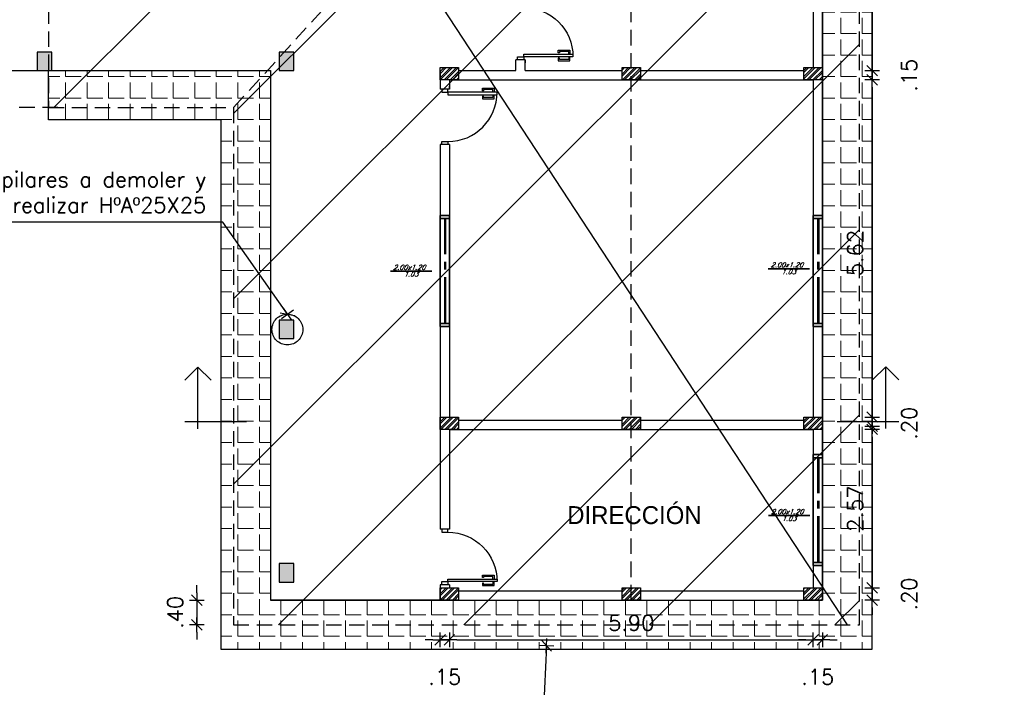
# Model space of a CAD drawing. Header units: millimetres. Extents: x 2239 to 2564, y 432 to 505.
# Tile 9 of 22: x 2309 to 2325, y 480 to 491. Entities that reach past the tile are written whole.
import ezdxf

# ---------------------------------------------------------------- set-up
doc = ezdxf.new("R2010")
doc.units = ezdxf.units.MM
for name, pattern in [('ACAD_ISO04W100', [30, 24, -3, 0, -3]), ('CENTER2', [1.125, 0.75, -0.125, 0.125, -0.125]), ('HIDDEN', [0.375, 0.25, -0.125])]:
    doc.linetypes.add(name, pattern=pattern)
for name, color, linetype in [('Cotas', 1, 'Continuous'), ('FOLHA', 2, 'Continuous'), ('HACT', 1, 'Continuous'), ('PAREDE', 6, 'Continuous'), ('PAREDES', 6, 'Continuous')]:
    doc.layers.add(name, color=color, linetype=linetype)
doc.layers.add('P1-HACHURA', color=1, linetype='Continuous', lineweight=5)
doc.styles.add('romans', font='romans.shx', dxfattribs={"oblique": 23})
doc.styles.add('SIMPLEX_8', font='simplex.shx')
doc.dimstyles.new('08', dxfattribs={"dimtxt": 0.25, "dimasz": 0.12, "dimexe": 0, "dimexo": 0, "dimgap": 0.15, "dimtad": 1, "dimzin": 4, "dimdsep": 46, "dimtxsty": 'SIMPLEX_8', "dimblk1": 'D', "dimblk2": 'D', "dimsah": 1, "dimcen": 0.09, "dimse1": 1, "dimse2": 1, "dimclre": 256, "dimclrt": 2, "dimadec": 0, "dimazin": 0, "dimtfac": 1, "dimtmove": 2, "dimatfit": 3, "dimldrblk": 'D', "dimfxl": 1, "dimtolj": 1, "dimtzin": 0, "dimarcsym": 0})

# ---------------------------------------------------------------- blocks, each defined once
blk = doc.blocks.new('DSGDFG')
at = {"color": 1}
for points in [[(2331.157, 485.449), (2331.112, 485.449), (2331.112, 485.299), (2331.132, 485.299), (2331.132, 485.279), (2331.092, 485.279), (2331.092, 485.469), (2331.157, 485.469)], [(2331.197, 485.449), (2331.242, 485.449), (2331.242, 485.299), (2331.222, 485.299), (2331.222, 485.279), (2331.262, 485.279), (2331.262, 485.469), (2331.197, 485.469)]]:
    blk.add_lwpolyline(points, dxfattribs=at)
at = {"color": 2}
blk.add_lwpolyline([(2331.157, 484.719), (2331.197, 484.719), (2331.197, 485.519), (2331.157, 485.519)], close=True, dxfattribs=at)
for points in [[(2331.107, 484.619), (2331.157, 484.619), (2331.157, 484.719), (2331.107, 484.719)], [(2332.007, 484.619), (2331.957, 484.619), (2331.957, 484.719), (2332.007, 484.719)]]:
    blk.add_lwpolyline(points, dxfattribs=at)
at = {"color": 1}
blk.add_arc((2331.157, 484.719), 0.8, 0, 90, dxfattribs=at)
at = {"layer": 'PAREDES', "color": 6}
for p, q in [((2331.107, 484.744), (2331.107, 484.594)), ((2332.007, 484.744), (2332.007, 484.594))]:
    blk.add_line(p, q, dxfattribs=at)
at = {"layer": 'PAREDES'}
blk.add_lwpolyline([(2331.107, 484.744), (2331.057, 484.744)], dxfattribs=at)
blk = doc.blocks.new('A$C7BF3546D')
at = {"layer": 'FOLHA'}
for p, q in [((0, 0.788), (0.212, 1)), ((0.887, 0), (0.887, 1)), ((1, 0.788), (0, 0.788)), ((0, 0.788), (0.212, 0.575))]:
    blk.add_line(p, q, dxfattribs=at)
blk = doc.blocks.new('D')
for p, q in [((-1, 0), (1, 0)), ((0, -1), (0, 1))]:
    blk.add_line(p, q)
at = {"color": 4}
blk.add_line((-0.71, -0.71), (0.71, 0.71), dxfattribs=at)
blk = doc.blocks.new('*D115')
at = {"layer": 'Cotas', "color": 0, "linetype": 'ACAD_ISO04W100', "lineweight": -2, "transparency": 16777216}
blk.add_line((2322.49, 492.425), (2322.49, 489.865), dxfattribs=at)
at = {"layer": 'Defpoints', "color": 0, "linetype": 'ACAD_ISO04W100', "transparency": 16777216}
for p in [(2321.533, 492.545), (2318.433, 489.745), (2322.49, 489.745)]:
    blk.add_point(p, dxfattribs=at)
at = {"layer": 'Cotas', "color": 0, "linetype": 'ACAD_ISO04W100', "lineweight": -2, "transparency": 16777216, "xscale": 0.12, "yscale": 0.12, "zscale": 0.12}
for p, rotation in [((2322.49, 492.545), 90), ((2322.49, 489.745), 270)]:
    blk.add_blockref('D', p, dxfattribs=dict(at, rotation=rotation))
at = {"layer": 'Cotas', "color": 2, "linetype": 'ACAD_ISO04W100', "transparency": 16777216, "insert": (2322.215, 491.145), "char_height": 0.25, "attachment_point": 5, "rotation": 90, "style": 'SIMPLEX_8'}
blk.add_mtext('\\A1;2.80', dxfattribs=at)
blk = doc.blocks.new('*D87')
at = {"layer": 'Cotas', "color": 0, "linetype": 'ACAD_ISO04W100', "lineweight": -2, "transparency": 16777216}
blk.add_line((2322.49, 489.475), (2322.49, 484.095), dxfattribs=at)
at = {"layer": 'Defpoints', "color": 0, "linetype": 'ACAD_ISO04W100', "transparency": 16777216}
for p in [(2321.533, 489.595), (2322.49, 483.975), (2324.633, 483.975)]:
    blk.add_point(p, dxfattribs=at)
at = {"layer": 'Cotas', "color": 0, "linetype": 'ACAD_ISO04W100', "lineweight": -2, "transparency": 16777216, "xscale": 0.12, "yscale": 0.12, "zscale": 0.12}
for p, rotation in [((2322.49, 489.595), 90), ((2322.49, 483.975), 270)]:
    blk.add_blockref('D', p, dxfattribs=dict(at, rotation=rotation))
at = {"layer": 'Cotas', "color": 2, "linetype": 'ACAD_ISO04W100', "transparency": 16777216, "insert": (2322.215, 486.785), "char_height": 0.25, "attachment_point": 5, "rotation": 90, "style": 'SIMPLEX_8'}
blk.add_mtext('\\A1;5.62', dxfattribs=at)
blk = doc.blocks.new('*D116')
at = {"layer": 'Cotas', "color": 0, "linetype": 'ACAD_ISO04W100', "lineweight": -2, "transparency": 16777216}
for p, q in [((2322.49, 484.245), (2322.49, 484.365)), ((2322.49, 484.125), (2322.49, 483.925)), ((2322.49, 483.805), (2322.49, 483.685))]:
    blk.add_line(p, q, dxfattribs=at)
at = {"layer": 'Defpoints', "color": 0, "linetype": 'ACAD_ISO04W100', "transparency": 16777216}
for p in [(2321.533, 484.125), (2321.533, 483.925), (2322.49, 483.925)]:
    blk.add_point(p, dxfattribs=at)
at = {"layer": 'Cotas', "color": 0, "linetype": 'ACAD_ISO04W100', "lineweight": -2, "transparency": 16777216, "xscale": 0.12, "yscale": 0.12, "zscale": 0.12}
for p, rotation in [((2322.49, 484.125), 270), ((2322.49, 483.925), 90)]:
    blk.add_blockref('D', p, dxfattribs=dict(at, rotation=rotation))
at = {"layer": 'Cotas', "color": 2, "linetype": 'ACAD_ISO04W100', "transparency": 16777216, "insert": (2323.09, 484.025), "char_height": 0.25, "attachment_point": 5, "rotation": 90, "style": 'SIMPLEX_8'}
blk.add_mtext('\\A1;.20', dxfattribs=at)
blk = doc.blocks.new('*D117')
at = {"layer": 'Cotas', "color": 0, "linetype": 'ACAD_ISO04W100', "lineweight": -2, "transparency": 16777216}
blk.add_line((2322.49, 483.805), (2322.49, 481.475), dxfattribs=at)
at = {"layer": 'Defpoints', "color": 0, "linetype": 'ACAD_ISO04W100', "transparency": 16777216}
for p in [(2321.533, 483.925), (2321.533, 481.355), (2322.49, 481.355)]:
    blk.add_point(p, dxfattribs=at)
at = {"layer": 'Cotas', "color": 0, "linetype": 'ACAD_ISO04W100', "lineweight": -2, "transparency": 16777216, "xscale": 0.12, "yscale": 0.12, "zscale": 0.12}
for p, rotation in [((2322.49, 483.925), 90), ((2322.49, 481.355), 270)]:
    blk.add_blockref('D', p, dxfattribs=dict(at, rotation=rotation))
at = {"layer": 'Cotas', "color": 2, "linetype": 'ACAD_ISO04W100', "transparency": 16777216, "insert": (2322.215, 482.64), "char_height": 0.25, "attachment_point": 5, "rotation": 90, "style": 'SIMPLEX_8'}
blk.add_mtext('\\A1;2.57', dxfattribs=at)
blk = doc.blocks.new('*D118')
at = {"layer": 'Cotas', "color": 0, "linetype": 'ACAD_ISO04W100', "lineweight": -2, "transparency": 16777216}
for p, q in [((2322.49, 481.475), (2322.49, 481.595)), ((2322.49, 481.355), (2322.49, 481.155)), ((2322.49, 481.035), (2322.49, 480.915))]:
    blk.add_line(p, q, dxfattribs=at)
at = {"layer": 'Defpoints', "color": 0, "linetype": 'ACAD_ISO04W100', "transparency": 16777216}
for p in [(2321.533, 481.355), (2321.683, 481.155), (2322.49, 481.155)]:
    blk.add_point(p, dxfattribs=at)
at = {"layer": 'Cotas', "color": 0, "linetype": 'ACAD_ISO04W100', "lineweight": -2, "transparency": 16777216, "xscale": 0.12, "yscale": 0.12, "zscale": 0.12}
for p, rotation in [((2322.49, 481.355), 270), ((2322.49, 481.155), 90)]:
    blk.add_blockref('D', p, dxfattribs=dict(at, rotation=rotation))
at = {"layer": 'Cotas', "color": 2, "linetype": 'ACAD_ISO04W100', "transparency": 16777216, "insert": (2323.09, 481.255), "char_height": 0.25, "attachment_point": 5, "rotation": 90, "style": 'SIMPLEX_8'}
blk.add_mtext('\\A1;.20', dxfattribs=at)
blk = doc.blocks.new('*D123')
at = {"layer": 'Cotas', "color": 0, "linetype": 'ACAD_ISO04W100', "lineweight": -2, "transparency": 16777216}
for p, q in [((2315.363, 480.51), (2315.243, 480.51)), ((2315.483, 480.51), (2315.633, 480.51)), ((2315.753, 480.51), (2315.873, 480.51))]:
    blk.add_line(p, q, dxfattribs=at)
at = {"layer": 'Defpoints', "color": 0, "linetype": 'ACAD_ISO04W100', "transparency": 16777216}
for p in [(2315.633, 481.38), (2315.483, 481.28), (2315.633, 480.51)]:
    blk.add_point(p, dxfattribs=at)
at = {"layer": 'Cotas', "color": 0, "linetype": 'ACAD_ISO04W100', "lineweight": -2, "transparency": 16777216, "xscale": 0.12, "yscale": 0.12, "zscale": 0.12}
blk.add_blockref('D', (2315.483, 480.51), dxfattribs=at)
at = {"layer": 'Cotas', "color": 0, "linetype": 'ACAD_ISO04W100', "lineweight": -2, "transparency": 16777216, "xscale": 0.12, "yscale": 0.12, "zscale": 0.12, "rotation": 180}
blk.add_blockref('D', (2315.633, 480.51), dxfattribs=at)
at = {"layer": 'Cotas', "color": 2, "linetype": 'ACAD_ISO04W100', "transparency": 16777216, "insert": (2315.558, 479.91), "char_height": 0.25, "attachment_point": 5, "style": 'SIMPLEX_8'}
blk.add_mtext('\\A1;.15', dxfattribs=at)
blk = doc.blocks.new('*D124')
at = {"layer": 'Cotas', "color": 0, "linetype": 'ACAD_ISO04W100', "lineweight": -2, "transparency": 16777216}
blk.add_line((2315.753, 480.51), (2321.413, 480.51), dxfattribs=at)
at = {"layer": 'Defpoints', "color": 0, "linetype": 'ACAD_ISO04W100', "transparency": 16777216}
for p in [(2315.633, 481.305), (2321.533, 481.305), (2321.533, 480.51)]:
    blk.add_point(p, dxfattribs=at)
at = {"layer": 'Cotas', "color": 0, "linetype": 'ACAD_ISO04W100', "lineweight": -2, "transparency": 16777216, "xscale": 0.12, "yscale": 0.12, "zscale": 0.12, "rotation": 180}
blk.add_blockref('D', (2315.633, 480.51), dxfattribs=at)
at = {"layer": 'Cotas', "color": 0, "linetype": 'ACAD_ISO04W100', "lineweight": -2, "transparency": 16777216, "xscale": 0.12, "yscale": 0.12, "zscale": 0.12}
blk.add_blockref('D', (2321.533, 480.51), dxfattribs=at)
at = {"layer": 'Cotas', "color": 2, "linetype": 'ACAD_ISO04W100', "transparency": 16777216, "insert": (2318.583, 480.785), "char_height": 0.25, "attachment_point": 5, "style": 'SIMPLEX_8'}
blk.add_mtext('\\A1;5.90', dxfattribs=at)
blk = doc.blocks.new('*D125')
at = {"layer": 'Cotas', "color": 0, "linetype": 'ACAD_ISO04W100', "lineweight": -2, "transparency": 16777216}
for p, q in [((2321.413, 480.51), (2321.293, 480.51)), ((2321.533, 480.51), (2321.683, 480.51)), ((2321.803, 480.51), (2321.923, 480.51))]:
    blk.add_line(p, q, dxfattribs=at)
at = {"layer": 'Defpoints', "color": 0, "linetype": 'ACAD_ISO04W100', "transparency": 16777216}
for p in [(2321.533, 481.305), (2321.683, 481.305), (2321.683, 480.51)]:
    blk.add_point(p, dxfattribs=at)
at = {"layer": 'Cotas', "color": 0, "linetype": 'ACAD_ISO04W100', "lineweight": -2, "transparency": 16777216, "xscale": 0.12, "yscale": 0.12, "zscale": 0.12}
blk.add_blockref('D', (2321.533, 480.51), dxfattribs=at)
at = {"layer": 'Cotas', "color": 0, "linetype": 'ACAD_ISO04W100', "lineweight": -2, "transparency": 16777216, "xscale": 0.12, "yscale": 0.12, "zscale": 0.12, "rotation": 180}
blk.add_blockref('D', (2321.683, 480.51), dxfattribs=at)
at = {"layer": 'Cotas', "color": 2, "linetype": 'ACAD_ISO04W100', "transparency": 16777216, "insert": (2321.608, 479.91), "char_height": 0.25, "attachment_point": 5, "style": 'SIMPLEX_8'}
blk.add_mtext('\\A1;.15', dxfattribs=at)
blk = doc.blocks.new('PILAR7')
at = {"layer": 'PAREDE', "linetype": 'ACAD_ISO04W100'}
h = blk.add_hatch(dxfattribs=at)
h.set_pattern_fill('ANSI32', color=1, scale=0.0074)
h.paths.add_polyline_path([(2569.07, 479.812), (2568.77, 479.812), (2568.77, 479.612), (2569.07, 479.612)])
at = {"layer": 'Cotas', "color": 5, "linetype": 'ACAD_ISO04W100'}
blk.add_lwpolyline([(2568.77, 479.812), (2569.07, 479.812), (2569.07, 479.612), (2568.77, 479.612)], close=True, dxfattribs=at)
blk = doc.blocks.new('*D88')
at = {"layer": 'Cotas', "color": 0, "linetype": 'ACAD_ISO04W100', "lineweight": -2, "transparency": 16777216}
for p, q in [((2322.49, 489.865), (2322.49, 489.985)), ((2322.49, 489.745), (2322.49, 489.595)), ((2322.49, 489.475), (2322.49, 489.355))]:
    blk.add_line(p, q, dxfattribs=at)
at = {"layer": 'Defpoints', "color": 0, "linetype": 'ACAD_ISO04W100', "transparency": 16777216}
for p in [(2321.383, 489.745), (2321.383, 489.595), (2322.49, 489.595)]:
    blk.add_point(p, dxfattribs=at)
at = {"layer": 'Cotas', "color": 0, "linetype": 'ACAD_ISO04W100', "lineweight": -2, "transparency": 16777216, "xscale": 0.12, "yscale": 0.12, "zscale": 0.12}
for p, rotation in [((2322.49, 489.745), 270), ((2322.49, 489.595), 90)]:
    blk.add_blockref('D', p, dxfattribs=dict(at, rotation=rotation))
at = {"layer": 'Cotas', "color": 2, "linetype": 'ACAD_ISO04W100', "transparency": 16777216, "insert": (2323.09, 489.67), "char_height": 0.25, "attachment_point": 5, "rotation": 90, "style": 'SIMPLEX_8'}
blk.add_mtext('\\A1;.15', dxfattribs=at)
blk = doc.blocks.new('*D132')
at = {"layer": 'Cotas', "color": 0, "linetype": 'ACAD_ISO04W100', "lineweight": -2, "transparency": 16777216}
for p, q in [((2311.536, 481.275), (2311.536, 481.395)), ((2311.536, 481.155), (2311.536, 480.755)), ((2311.536, 480.635), (2311.536, 480.515))]:
    blk.add_line(p, q, dxfattribs=at)
at = {"layer": 'Defpoints', "color": 0, "linetype": 'ACAD_ISO04W100', "transparency": 16777216}
for p in [(2312.733, 481.155), (2311.536, 480.755), (2312.733, 480.755)]:
    blk.add_point(p, dxfattribs=at)
at = {"layer": 'Cotas', "color": 0, "linetype": 'ACAD_ISO04W100', "lineweight": -2, "transparency": 16777216, "xscale": 0.12, "yscale": 0.12, "zscale": 0.12}
for p, rotation in [((2311.536, 481.155), 270), ((2311.536, 480.755), 90)]:
    blk.add_blockref('D', p, dxfattribs=dict(at, rotation=rotation))
at = {"layer": 'Cotas', "color": 2, "linetype": 'ACAD_ISO04W100', "transparency": 16777216, "insert": (2311.186, 480.955), "char_height": 0.25, "attachment_point": 5, "rotation": 90, "style": 'SIMPLEX_8'}
blk.add_mtext('\\A1;.40', dxfattribs=at)

msp = doc.modelspace()

# ---------------------------------------------------------------- hatches: boundary and pattern name
at = {"layer": 'P1-HACHURA', "linetype": 'ByBlock'}
h = msp.add_hatch(dxfattribs=at)
h.set_pattern_fill('ANGLE', color=256, scale=0.05, style=0)
h.set_pattern_definition([(0, (-25.3284, 0), (0, 0.34925), [0.254, -0.09525]), (90, (-25.3284, 0), (-0.34925, 2e-17), [0.254, -0.09525])])
h.paths.add_polyline_path([(2312.733, 489.745), (2309.133, 489.745), (2309.133, 488.945), (2311.933, 488.945), (2311.933, 485.905), (2312.733, 485.905)])
h.paths.add_polyline_path([(2312.733, 485.905), (2311.933, 485.905), (2311.933, 480.355), (2316.664, 480.355), (2316.664, 481.155), (2312.733, 481.155)])
h.paths.add_polyline_path([(2322.483, 490.321), (2321.683, 490.321), (2321.683, 481.155), (2316.664, 481.155), (2316.664, 480.355), (2322.483, 480.355)])
h.paths.add_polyline_path([(2322.483, 500.705), (2318.178, 500.705), (2318.178, 499.905), (2321.683, 499.905), (2321.683, 490.321), (2322.483, 490.321)])
h.paths.add_polyline_path([(2318.178, 500.705), (2309.133, 500.705), (2309.133, 499.905), (2318.178, 499.905)])
at = {"layer": 'PAREDE', "linetype": 'ACAD_ISO04W100', "transparency": 33554483}
h = msp.add_hatch(dxfattribs=at)
h.set_pattern_fill('ANSI31', color=1, scale=0.67)
h.paths.add_polyline_path([(2322.283, 500.505), (2309.133, 500.505), (2309.133, 489.145), (2312.133, 489.144), (2312.133, 480.754), (2322.283, 480.755)])
at = {"layer": 'PAREDE', "linetype": 'ACAD_ISO04W100', "transparency": 33554687}
h = msp.add_hatch(color=0, dxfattribs=at)
h.dxf.hatch_style = 1
h.paths.add_polyline_path([(2309.187, 490.045), (2308.947, 490.045), (2308.947, 489.745), (2309.187, 489.745)])
h = msp.add_hatch(color=0, dxfattribs=at)
h.dxf.hatch_style = 1
h.paths.add_polyline_path([(2313.111, 490.045), (2312.871, 490.045), (2312.871, 489.745), (2313.111, 489.745)])
h = msp.add_hatch(color=0, dxfattribs=at)
h.dxf.hatch_style = 1
h.paths.add_polyline_path([(2313.111, 485.699), (2312.871, 485.699), (2312.871, 485.399), (2313.111, 485.399)])
h = msp.add_hatch(color=0, dxfattribs=at)
h.dxf.hatch_style = 1
h.paths.add_polyline_path([(2313.111, 481.749), (2312.871, 481.749), (2312.871, 481.449), (2313.111, 481.449)])

# ---------------------------------------------------------------- linework, layer by layer
at = {"layer": 'Cotas', "color": 6, "linetype": 'ACAD_ISO04W100'}
for p, q in [((2309.133, 500.516), (2322.083, 480.755)), ((2321.683, 481.155), (2321.683, 499.905)), ((2321.533, 492.545), (2321.533, 489.795)), ((2321.683, 492.545), (2321.683, 481.155)), ((2316.713, 489.745), (2316.713, 489.92)), ((2316.863, 489.745), (2316.863, 489.92)), ((2315.483, 489.745), (2315.483, 489.445)), ((2316.863, 489.745), (2318.433, 489.745)), ((2318.733, 489.745), (2321.383, 489.745)), ((2315.633, 489.595), (2315.633, 489.445)), ((2321.533, 489.595), (2321.533, 484.125)), ((2315.483, 488.545), (2315.483, 482.305)), ((2315.633, 488.545), (2315.633, 484.125)), ((2311.113, 487.289), (2308.169, 487.289)), ((2315.633, 483.925), (2315.633, 482.305)), ((2321.533, 483.925), (2321.533, 481.355)), ((2315.483, 481.405), (2315.483, 481.155)), ((2315.633, 481.405), (2315.633, 481.355))]:
    msp.add_line(p, q, dxfattribs=at)
at = {"layer": 'Cotas', "linetype": 'HIDDEN'}
for p, q in [((2312.133, 489.145), (2318.583, 496.225)), ((2318.583, 481.155), (2318.583, 496.225)), ((2309.283, 489.145), (2278.363, 489.145))]:
    msp.add_line(p, q, dxfattribs=at)
at = {"layer": 'Cotas', "color": 1}
msp.add_line((2278.213, 489.745), (2312.733, 489.745), dxfattribs=at)
at = {"layer": 'Cotas', "color": 1, "linetype": 'ACAD_ISO04W100'}
for p in [(2312.733, 489.745), (2315.483, 481.155)]:
    msp.add_line(p, (2312.733, 481.155), dxfattribs=at)
at = {"layer": 'Cotas', "color": 6}
for p, q in [((2315.783, 489.745), (2316.713, 489.745)), ((2315.633, 489.595), (2321.533, 489.595)), ((2315.783, 484.075), (2318.433, 484.075)), ((2318.733, 484.075), (2321.383, 484.075)), ((2315.633, 483.925), (2321.533, 483.925)), ((2315.483, 481.155), (2321.683, 481.155)), ((2315.783, 481.305), (2318.433, 481.305)), ((2318.733, 481.305), (2321.383, 481.305))]:
    msp.add_line(p, q, dxfattribs=at)
at = {"layer": 'Cotas', "color": 1, "linetype": 'ACAD_ISO04W100'}
msp.add_lwpolyline([(2309.133, 499.905), (2309.133, 500.705), (2322.483, 500.705), (2322.483, 480.355), (2311.933, 480.355), (2311.933, 488.945), (2309.133, 488.945), (2309.133, 489.745), (2312.733, 489.745), (2312.733, 481.155), (2321.683, 481.155), (2321.683, 499.905), (2309.133, 499.905)], dxfattribs=at)
at = {"layer": 'Cotas', "linetype": 'HIDDEN'}
msp.add_lwpolyline([(2309.133, 500.505), (2309.133, 489.145), (2312.133, 489.145), (2312.133, 480.755), (2322.283, 480.755), (2322.283, 500.505), (2309.133, 500.505)], dxfattribs=at)
at = {"layer": 'Cotas', "linetype": 'ACAD_ISO04W100'}
for points in [[(2308.947, 490.045), (2308.947, 489.745), (2309.187, 489.745), (2309.187, 490.045)], [(2312.871, 490.045), (2312.871, 489.745), (2313.111, 489.745), (2313.111, 490.045)], [(2312.871, 485.699), (2312.871, 485.399), (2313.111, 485.399), (2313.111, 485.699)], [(2312.871, 481.749), (2312.871, 481.449), (2313.111, 481.449), (2313.111, 481.749)]]:
    msp.add_lwpolyline(points, close=True, dxfattribs=at)
at = {"layer": 'Cotas', "color": 6, "linetype": 'ACAD_ISO04W100'}
msp.add_circle((2313.006, 485.545), 0.25, dxfattribs=at)
at = {"layer": 'HACT', "lineweight": 35}
for p, q in [((2315.633, 487.394), (2315.483, 487.394)), ((2321.683, 487.394), (2321.533, 487.394)), ((2315.633, 487.344), (2315.483, 487.344)), ((2321.683, 487.344), (2321.533, 487.344)), ((2314.676, 486.494), (2315.348, 486.494)), ((2320.801, 486.532), (2321.473, 486.532)), ((2315.633, 485.644), (2315.483, 485.644)), ((2321.683, 485.644), (2321.533, 485.644)), ((2315.633, 485.594), (2315.483, 485.594)), ((2315.633, 485.594), (2315.483, 485.594)), ((2321.683, 485.594), (2321.533, 485.594)), ((2321.683, 485.594), (2321.533, 485.594)), ((2321.683, 483.515), (2321.533, 483.515)), ((2321.683, 483.465), (2321.533, 483.465)), ((2320.807, 482.528), (2321.48, 482.528)), ((2321.683, 481.765), (2321.533, 481.765)), ((2321.683, 481.715), (2321.533, 481.715)), ((2321.683, 481.715), (2321.533, 481.715))]:
    msp.add_line(p, q, dxfattribs=at)
at = {"layer": 'HACT', "color": 2, "lineweight": 35}
for points in [[(2315.483, 485.594), (2315.483, 487.394), (2315.633, 487.394), (2315.633, 485.594)], [(2321.533, 485.594), (2321.533, 487.394), (2321.683, 487.394), (2321.683, 485.594)], [(2321.533, 481.715), (2321.533, 483.515), (2321.683, 483.515), (2321.683, 481.715)]]:
    msp.add_lwpolyline(points, close=True, dxfattribs=at)
at = {"layer": 'PAREDES', "color": 4, "linetype": 'CENTER2'}
for p, q in [((2315.558, 485.644), (2315.558, 487.344)), ((2315.578, 485.644), (2315.578, 487.344)), ((2321.608, 485.644), (2321.608, 487.344)), ((2321.628, 485.644), (2321.628, 487.344)), ((2321.608, 481.765), (2321.608, 483.465)), ((2321.628, 481.765), (2321.628, 483.465))]:
    msp.add_line(p, q, dxfattribs=at)

# ---------------------------------------------------------------- block references
at = {"layer": 'Cotas', "linetype": 'ACAD_ISO04W100', "xscale": -1, "rotation": 270}
for p in [(1832.119, -1841.187), (1830.889, -1849.702)]:
    msp.add_blockref('DSGDFG', p, dxfattribs=at)
at = {"layer": 'Cotas', "linetype": 'ACAD_ISO04W100'}
for p in [(-253.287, 9.983), (-250.337, 9.983), (-247.387, 9.983), (-253.287, 4.313), (-250.337, 4.313), (-247.387, 4.313), (-253.287, 1.543), (-250.337, 1.543), (-247.387, 1.543)]:
    msp.add_blockref('PILAR7', p, dxfattribs=at)
at = {"layer": 'Cotas', "linetype": 'ACAD_ISO04W100', "rotation": 270}
msp.add_blockref('DSGDFG', (1830.889, 2820.552), dxfattribs=at)
at = {"layer": 'FOLHA', "color": 252, "xscale": -1, "rotation": 89.99995561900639}
msp.add_blockref('A$C7BF3546D', (2312.343, 484.936), dxfattribs=at)
at = {"layer": 'FOLHA', "color": 252, "rotation": 269.9999556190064}
msp.add_blockref('A$C7BF3546D', (2321.922, 484.942), dxfattribs=at)

# ---------------------------------------------------------------- texts
at = {"insert": (2317.544, 482.385), "char_height": 0.29056, "attachment_point": 7}
msp.add_mtext_dynamic_manual_height_columns('\\A1;{\\fZurich Cn BT|b0|i0|c0|p34;\\C2;DIRECCIÓN}', width=1.59842, gutter_width=1, heights=[0], dxfattribs=at)
at = {"layer": 'Cotas', "color": 2, "linetype": 'ACAD_ISO04W100', "insert": (2311.689, 487.439), "char_height": 0.25, "attachment_point": 9, "style": 'SIMPLEX_8'}
msp.add_mtext('pilares a demoler y\\Prealizar HºAº25X25', dxfattribs=at)
at = {"layer": 'Cotas', "color": 2, "char_height": 0.0779, "attachment_point": 1, "style": 'romans'}
for s, insert in [('2.00x1.20', (2314.719, 486.594)), ('2.00x1.20', (2320.844, 486.633)), ('1.03', (2314.893, 486.483)), ('1.03', (2321.018, 486.521)), ('2.00x1.20', (2320.85, 482.629)), ('1.03', (2321.024, 482.518))]:
    msp.add_mtext_dynamic_manual_height_columns(s, width=0.31716, gutter_width=12.5, heights=[0], dxfattribs=dict(at, insert=insert))

# ---------------------------------------------------------------- dimensions: what is measured, and where the dimension line sits
at = {"layer": 'Cotas', "linetype": 'ACAD_ISO04W100'}
for base, p1, p2, picture, middle in [((2322.49, 489.745), (2321.533, 492.545), (2318.433, 489.745), '*D115', (2322.215, 491.145)), ((2322.49, 489.595), (2321.383, 489.745), (2321.383, 489.595), '*D88', (2323.09, 489.67)), ((2322.49, 483.975), (2321.533, 489.595), (2324.633, 483.975), '*D87', (2322.215, 486.785)), ((2322.49, 483.925), (2321.533, 484.125), (2321.533, 483.925), '*D116', (2323.09, 484.025)), ((2322.49, 481.355), (2321.533, 483.925), (2321.533, 481.355), '*D117', (2322.215, 482.64)), ((2322.49, 481.155), (2321.533, 481.355), (2321.683, 481.155), '*D118', (2323.09, 481.255))]:
    dim = msp.add_linear_dim(base=base, p1=p1, p2=p2, angle=90, dimstyle='08', dxfattribs=at)
    dim.commit()
    dim.dimension.update_dxf_attribs({"geometry": picture, "text_midpoint": middle})
at = {"layer": 'Cotas', "color": 6, "linetype": 'ACAD_ISO04W100'}
dim = msp.add_linear_dim(base=(2311.536, 480.755), p1=(2312.733, 481.155), p2=(2312.733, 480.755), angle=90, dimstyle='08', dxfattribs=at)
dim.commit()
dim.dimension.update_dxf_attribs({"geometry": '*D132', "text_midpoint": (2311.186, 480.955)})
at = {"layer": 'Cotas', "linetype": 'ACAD_ISO04W100'}
for base, p1, p2, picture, middle in [((2315.633, 480.51), (2315.483, 481.28), (2315.633, 481.38), '*D123', (2315.558, 479.91)), ((2321.533, 480.51), (2315.633, 481.305), (2321.533, 481.305), '*D124', (2318.583, 480.785)), ((2321.683, 480.51), (2321.533, 481.305), (2321.683, 481.305), '*D125', (2321.608, 479.91))]:
    dim = msp.add_linear_dim(base=base, p1=p1, p2=p2, dimstyle='08', dxfattribs=at)
    dim.commit()
    dim.dimension.update_dxf_attribs({"geometry": picture, "text_midpoint": middle})

# ---------------------------------------------------------------- leaders
at = {"layer": 'Cotas', "color": 6, "linetype": 'ACAD_ISO04W100', "annotation_type": 0, "has_hookline": 1, "hookline_direction": 1, "text_width": 3.762}
msp.add_leader([(2313.006, 485.795), (2311.959, 487.289), (2311.839, 487.289)], dimstyle='08', dxfattribs=at)
at = {"layer": 'P1-HACHURA', "linetype": 'ByBlock', "annotation_type": 0, "has_hookline": 1, "hookline_direction": 0, "text_width": 3.333}
msp.add_leader([(2317.21, 480.415), (2317.119, 478.535), (2317.239, 478.535)], dimstyle='08', dxfattribs=at)

doc.saveas('drawing.dxf')
